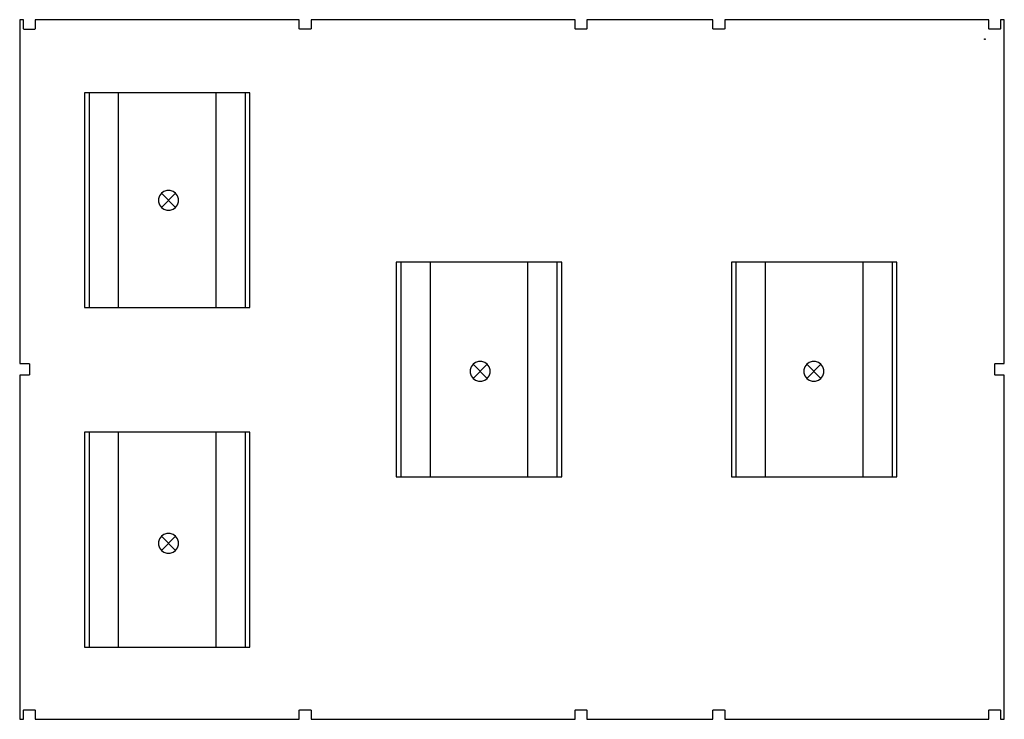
# Model space of a CAD drawing. Header units: inches. Extents: x -76 to 76, y -54 to 54.
import ezdxf

# ---------------------------------------------------------------- set-up
doc = ezdxf.new("R2010")
doc.units = ezdxf.units.IN
doc.layers.get('0').update_dxf_attribs({"true_color": 0xc2ced6})

msp = doc.modelspace()

# ---------------------------------------------------------------- linework, layer by layer
at = {"color": 18, "true_color": 0x000000}
msp.add_lwpolyline([(-30.76, -53.64), (9.66, -53.64), (9.66, -52.24), (9.74, -52.17), (11.41, -52.17), (11.48, -52.24), (11.48, -53.64), (30.82, -53.64), (30.82, -52.24), (30.9, -52.17), (32.57, -52.17), (32.65, -52.24), (32.65, -53.64), (73.14, -53.64), (73.14, -52.24), (73.22, -52.17), (74.89, -52.17), (74.97, -52.24), (74.97, -53.64), (75.53, -53.64), (75.53, -0.89), (74.13, -0.89), (74.06, -0.81), (74.06, 0.85), (74.13, 0.93), (75.53, 0.93), (75.53, 53.64), (74.97, 53.64), (74.97, 52.24), (74.89, 52.17), (73.22, 52.17), (73.14, 52.24), (73.14, 53.64), (32.65, 53.64), (32.65, 52.24), (32.57, 52.17), (30.9, 52.17), (30.82, 52.24), (30.82, 53.64), (11.48, 53.64), (11.48, 52.24), (11.41, 52.17), (9.74, 52.17), (9.66, 52.24), (9.66, 53.64), (-30.84, 53.64), (-30.84, 52.24), (-30.92, 52.17), (-32.59, 52.17), (-32.67, 52.24), (-32.67, 53.64), (-73.16, 53.62), (-73.16, 52.22), (-73.24, 52.15), (-74.91, 52.15), (-74.99, 52.22), (-74.99, 53.62), (-75.55, 53.62), (-75.55, 0.93), (-74.15, 0.93), (-74.07, 0.85), (-74.07, -0.81), (-74.15, -0.89), (-75.55, -0.89), (-75.55, -53.64), (-74.99, -53.64), (-74.99, -52.24), (-74.91, -52.17), (-73.24, -52.17), (-73.16, -52.24), (-73.16, -53.64), (-32.67, -53.64), (-32.67, -52.24), (-32.59, -52.17), (-30.92, -52.17), (-30.84, -52.24), (-30.84, -53.64), (-30.76, -53.64)], close=True, dxfattribs=at)
for points in [[(72.6, 50.69), (72.6, 50.63), (72.48, 50.63), (72.48, 50.69), (72.6, 50.69)], [(-40.22, 42.45), (-65.61, 42.45), (-65.61, 9.51), (-40.22, 9.51), (-40.22, 42.45)], [(-64.91, 42.45), (-64.91, 9.51)], [(-60.37, 9.51), (-60.37, 42.45)], [(-45.46, 42.45), (-45.46, 9.51)], [(-40.91, 9.51), (-40.91, 42.45)], [(-51.63, 27.03), (-52.02, 27.31), (-52.47, 27.46), (-52.95, 27.46), (-53.41, 27.31), (-53.8, 27.03), (-54.08, 26.64), (-54.23, 26.19), (-54.23, 25.71), (-54.08, 25.25), (-53.8, 24.86), (-53.41, 24.58), (-52.95, 24.43), (-52.47, 24.43), (-52.02, 24.58), (-51.63, 24.86), (-51.35, 25.25), (-51.2, 25.71), (-51.2, 26.19), (-51.35, 26.64), (-51.63, 27.03)], [(-51.63, 27.03), (-53.8, 24.86)], [(-53.8, 27.03), (-51.63, 24.86)], [(7.62, 16.47), (-17.77, 16.47), (-17.77, -16.47), (7.62, -16.47), (7.62, 16.47)], [(-17.08, 16.47), (-17.08, -16.47)], [(-12.53, -16.47), (-12.53, 16.47)], [(2.38, 16.47), (2.38, -16.47)], [(6.93, -16.47), (6.93, 16.47)], [(59.05, 16.47), (33.66, 16.47), (33.66, -16.47), (59.05, -16.47), (59.05, 16.47)], [(34.35, 16.47), (34.35, -16.47)], [(38.9, -16.47), (38.9, 16.47)], [(53.81, 16.47), (53.81, -16.47)], [(58.35, -16.47), (58.35, 16.47)], [(-3.81, 0.8), (-4.2, 1.09), (-4.65, 1.23), (-5.13, 1.23), (-5.59, 1.09), (-5.98, 0.8), (-6.26, 0.42), (-6.41, -0.04), (-6.41, -0.52), (-6.26, -0.98), (-5.98, -1.36), (-5.59, -1.65), (-5.13, -1.79), (-4.65, -1.79), (-4.2, -1.65), (-3.81, -1.36), (-3.53, -0.98), (-3.38, -0.52), (-3.38, -0.04), (-3.53, 0.42), (-3.81, 0.8)], [(-5.98, 0.8), (-3.81, -1.36)], [(-3.81, 0.8), (-5.98, -1.36)], [(47.38, 0.8), (47, 1.09), (46.54, 1.23), (46.06, 1.23), (45.6, 1.09), (45.22, 0.8), (44.93, 0.42), (44.79, -0.04), (44.79, -0.52), (44.93, -0.98), (45.22, -1.36), (45.6, -1.65), (46.06, -1.79), (46.54, -1.79), (47, -1.65), (47.38, -1.36), (47.67, -0.98), (47.82, -0.52), (47.82, -0.04), (47.67, 0.42), (47.38, 0.8)], [(45.22, 0.8), (47.38, -1.36)], [(47.38, 0.8), (45.22, -1.36)], [(-40.22, -9.61), (-65.61, -9.61), (-65.61, -42.56), (-40.22, -42.56), (-40.22, -9.61)], [(-64.91, -9.61), (-64.91, -42.56)], [(-60.37, -42.56), (-60.37, -9.61)], [(-45.46, -9.61), (-45.46, -42.56)], [(-40.91, -42.56), (-40.91, -9.61)], [(-51.63, -25.58), (-52.02, -25.3), (-52.47, -25.15), (-52.95, -25.15), (-53.41, -25.3), (-53.8, -25.58), (-54.08, -25.97), (-54.23, -26.42), (-54.23, -26.9), (-54.08, -27.36), (-53.8, -27.75), (-53.41, -28.03), (-52.95, -28.18), (-52.47, -28.18), (-52.02, -28.03), (-51.63, -27.75), (-51.35, -27.36), (-51.2, -26.9), (-51.2, -26.42), (-51.35, -25.97), (-51.63, -25.58)], [(-51.63, -25.58), (-53.8, -27.75)], [(-53.8, -25.58), (-51.63, -27.75)]]:
    msp.add_lwpolyline(points, dxfattribs=at)

doc.saveas('drawing.dxf')
